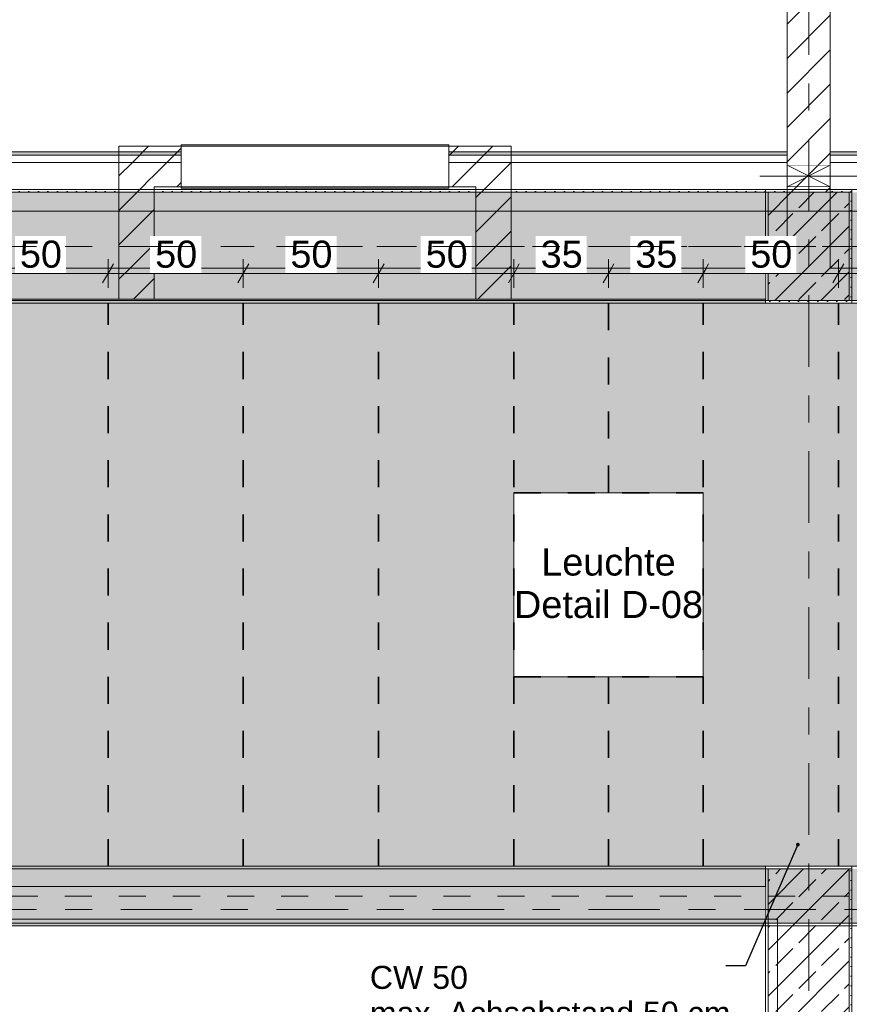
# Model space of a CAD drawing. Header units: metres. Extents: x -3.6 to 84.5, y -11 to 16.8.
# Tile 235 of 256: x 37.2 to 40.3, y 5.5 to 9.1. Entities that reach past the tile are written whole.
import ezdxf

# ---------------------------------------------------------------- set-up
doc = ezdxf.new("R2010")
doc.units = ezdxf.units.M
doc.header["$MEASUREMENT"] = 0
for name, pattern in [('Achse', [0.2, 0.1, -0.05, 0, -0.05]), ('Punktlinie weit', [0.06, 0.01, -0.05]), ('Strichlinie doppelt', [0.546806, 0.264583, -0.105833, 0.070556, -0.105833]), ('Wipeout_Contour', [1, 0, -1])]:
    doc.linetypes.add(name, pattern=pattern)
for name, color, linetype in [('154 - Bemaßung_ Beschriftung.Ausbau - Deckenspiegel', 7, 'Continuous'), ('451 - Universal.Achsen Raster', 7, 'Continuous'), ('605 - Struktur.Wand Innen', 7, 'Continuous'), ('607 - Struktur.Stütze', 7, 'Continuous'), ('608 - Struktur.Träger', 7, 'Continuous'), ('Abbruch_302 - Elemente.Schraffur', 7, 'Continuous'), ('Abbruch_605 - Struktur.Wand Innen', 7, 'Continuous'), ('Neubau_154 - Bemaßung_ Beschriftung.Ausbau - Deckenspiegel', 7, 'Continuous'), ('Neubau_605 - Struktur.Wand Innen', 7, 'Continuous'), ('Neubau_651 - Abdeckung.Decke abgehängt_ bekleidet', 7, 'Continuous'), ('Neubau_653 - Abdeckung.TB Verkofferung', 7, 'Continuous'), ('Neubau_804 - HKLSE.Elektrik', 7, 'Continuous')]:
    doc.layers.add(name, color=color, linetype=linetype)
doc.styles.add('ERSTELLTER_STIL_2', font='txt')
doc.linetypes.add('Abbruch 1', pattern='A,0,[1,2022.0244.A_L5A-PL04.04_iB_Deckenspiegel 2.OG1.Shx,S=0.001984,R=0,X=0,Y=0],-0.25,0', length=0.25)
doc.dimstyles.new('ERSTELLTER_STIL__2', dxfattribs={"dimtxt": 0.1, "dimasz": 0.0532, "dimexe": 0.18, "dimexo": 0.0625, "dimgap": 0, "dimtad": 1, "dimtih": 1, "dimtoh": 1, "dimzin": 0, "dimdsep": 46, "dimtxsty": 'ERSTELLTER_STIL_2', "dimblk": 'ARROWHEAD_2', "dimblk1": 'ARROWHEAD_2', "dimblk2": 'ARROWHEAD_2', "dimcen": 0.09, "dimse1": 1, "dimse2": 1, "dimclrd": 7, "dimclre": 7, "dimclrt": 7, "dimazin": 0, "dimtfac": 1, "dimtdec": 4, "dimtmove": 0, "dimatfit": 3, "dimfxl": 1, "dimtolj": 1, "dimtzin": 0, "dimarcsym": 0})
doc.dimstyles.new('ERSTELLTER_STIL__5', dxfattribs={"dimtxt": 0.18, "dimasz": 0.02736, "dimexe": 0.18, "dimexo": 0.0625, "dimgap": 0, "dimtad": 0, "dimtih": 1, "dimtoh": 1, "dimdec": 4, "dimzin": 0, "dimdsep": 46, "dimcen": 0.09, "dimadec": 0, "dimazin": 0, "dimtfac": 1, "dimtdec": 4, "dimtmove": 0, "dimatfit": 3, "dimldrblk": 'ARROWHEAD_11', "dimfxl": 1, "dimtolj": 1, "dimtzin": 0, "dimarcsym": 0})
pattern_1 = [(45, (0, 0), (-0.01767767, 0.01767767), [0, -0.025])]
pattern_2 = [(45, (0, 0), (-0.08485281, 0.08485281), []), (45, (-0.04243, 0.04243), (-0.08485281, 0.08485281), [0.09, -0.03])]
pattern_3 = [(45, (0, 0), (-0.0636396, 0.0636396), [])]

# ---------------------------------------------------------------- blocks, each defined once
blk = doc.blocks.new('*D272')
at = {"layer": '154 - Bemaßung_ Beschriftung.Ausbau - Deckenspiegel', "color": 7, "linetype": 'Continuous', "lineweight": 5}
for p, q in [((37.0602, 8.235), (37.0198, 8.165)), ((37.04, 8.1475), (37.04, 8.2525)), ((37.5602, 8.235), (37.5198, 8.165)), ((37.54, 8.1475), (37.54, 8.2525)), ((37.04, 8.2), (37.54, 8.2))]:
    blk.add_line(p, q, dxfattribs=at)
at = {"color": 254, "linetype": 'Wipeout_Contour', "lineweight": 0, "ltscale": 152.795661}
blk.add_wipeout([(37.1954, 8.2012), (37.3846, 8.2012), (37.3846, 8.3387), (37.1954, 8.3387)], dxfattribs=at).dxf.layer = '154 - Bemaßung_ Beschriftung.Ausbau - Deckenspiegel'
at = {"layer": '154 - Bemaßung_ Beschriftung.Ausbau - Deckenspiegel', "color": 7, "lineweight": 5, "insert": (37.2141, 8.22), "char_height": 0.1, "attachment_point": 7, "style": 'ERSTELLTER_STIL_2'}
blk.add_mtext('\\A1;{\\pql;\\fArial|b0|i0|c0|p38;50}', dxfattribs=at)
blk = doc.blocks.new('ARROWHEAD_2')
at = {"color": 0, "linetype": 'Continuous', "lineweight": 0}
for p, q in [((0, 0), (-1, 0)), ((-0.378, -0.655), (0.378, 0.655))]:
    blk.add_line(p, q, dxfattribs=at)
blk = doc.blocks.new('*D273')
at = {"layer": '154 - Bemaßung_ Beschriftung.Ausbau - Deckenspiegel', "color": 7, "linetype": 'Continuous', "lineweight": 5}
for p, q in [((37.5602, 8.235), (37.5198, 8.165)), ((37.54, 8.1475), (37.54, 8.2525)), ((38.0602, 8.235), (38.0198, 8.165)), ((38.04, 8.1475), (38.04, 8.2525)), ((37.54, 8.2), (38.04, 8.2))]:
    blk.add_line(p, q, dxfattribs=at)
at = {"color": 254, "linetype": 'Wipeout_Contour', "lineweight": 0, "ltscale": 154.748702}
blk.add_wipeout([(37.6954, 8.2012), (37.8846, 8.2012), (37.8846, 8.3387), (37.6954, 8.3387)], dxfattribs=at).dxf.layer = '154 - Bemaßung_ Beschriftung.Ausbau - Deckenspiegel'
at = {"layer": '154 - Bemaßung_ Beschriftung.Ausbau - Deckenspiegel', "color": 7, "lineweight": 5, "insert": (37.7141, 8.22), "char_height": 0.1, "attachment_point": 7, "style": 'ERSTELLTER_STIL_2'}
blk.add_mtext('\\A1;{\\pql;\\fArial|b0|i0|c0|p38;50}', dxfattribs=at)
blk = doc.blocks.new('*D274')
at = {"layer": '154 - Bemaßung_ Beschriftung.Ausbau - Deckenspiegel', "color": 7, "linetype": 'Continuous', "lineweight": 5}
for p, q in [((38.0602, 8.235), (38.0198, 8.165)), ((38.04, 8.1475), (38.04, 8.2525)), ((38.5602, 8.235), (38.5198, 8.165)), ((38.54, 8.1475), (38.54, 8.2525)), ((38.04, 8.2), (38.54, 8.2))]:
    blk.add_line(p, q, dxfattribs=at)
at = {"color": 254, "linetype": 'Wipeout_Contour', "lineweight": 0, "ltscale": 156.702926}
blk.add_wipeout([(38.1954, 8.2012), (38.3846, 8.2012), (38.3846, 8.3387), (38.1954, 8.3387)], dxfattribs=at).dxf.layer = '154 - Bemaßung_ Beschriftung.Ausbau - Deckenspiegel'
at = {"layer": '154 - Bemaßung_ Beschriftung.Ausbau - Deckenspiegel', "color": 7, "lineweight": 5, "insert": (38.2141, 8.22), "char_height": 0.1, "attachment_point": 7, "style": 'ERSTELLTER_STIL_2'}
blk.add_mtext('\\A1;{\\pql;\\fArial|b0|i0|c0|p38;50}', dxfattribs=at)
blk = doc.blocks.new('*D275')
at = {"layer": '154 - Bemaßung_ Beschriftung.Ausbau - Deckenspiegel', "color": 7, "linetype": 'Continuous', "lineweight": 5}
for p, q in [((38.5602, 8.235), (38.5198, 8.165)), ((38.54, 8.1475), (38.54, 8.2525)), ((39.0602, 8.235), (39.0198, 8.165)), ((39.04, 8.1475), (39.04, 8.2525)), ((38.54, 8.2), (39.04, 8.2))]:
    blk.add_line(p, q, dxfattribs=at)
at = {"color": 254, "linetype": 'Wipeout_Contour', "lineweight": 0, "ltscale": 158.658291}
blk.add_wipeout([(38.6954, 8.2012), (38.8846, 8.2012), (38.8846, 8.3387), (38.6954, 8.3387)], dxfattribs=at).dxf.layer = '154 - Bemaßung_ Beschriftung.Ausbau - Deckenspiegel'
at = {"layer": '154 - Bemaßung_ Beschriftung.Ausbau - Deckenspiegel', "color": 7, "lineweight": 5, "insert": (38.7141, 8.22), "char_height": 0.1, "attachment_point": 7, "style": 'ERSTELLTER_STIL_2'}
blk.add_mtext('\\A1;{\\pql;\\fArial|b0|i0|c0|p38;50}', dxfattribs=at)
blk = doc.blocks.new('*D276')
at = {"layer": '154 - Bemaßung_ Beschriftung.Ausbau - Deckenspiegel', "color": 7, "linetype": 'Continuous', "lineweight": 5}
for p, q in [((39.0602, 8.235), (39.0198, 8.165)), ((39.04, 8.1475), (39.04, 8.2525)), ((39.4102, 8.235), (39.3698, 8.165)), ((39.39, 8.1475), (39.39, 8.2525)), ((39.04, 8.2), (39.39, 8.2))]:
    blk.add_line(p, q, dxfattribs=at)
at = {"color": 254, "linetype": 'Wipeout_Contour', "lineweight": 0, "ltscale": 160.321217}
blk.add_wipeout([(39.1204, 8.2012), (39.3096, 8.2012), (39.3096, 8.3387), (39.1204, 8.3387)], dxfattribs=at).dxf.layer = '154 - Bemaßung_ Beschriftung.Ausbau - Deckenspiegel'
at = {"layer": '154 - Bemaßung_ Beschriftung.Ausbau - Deckenspiegel', "color": 7, "lineweight": 5, "insert": (39.1391, 8.22), "char_height": 0.1, "attachment_point": 7, "style": 'ERSTELLTER_STIL_2'}
blk.add_mtext('\\A1;{\\pql;\\fArial|b0|i0|c0|p38;35}', dxfattribs=at)
blk = doc.blocks.new('*D277')
at = {"layer": '154 - Bemaßung_ Beschriftung.Ausbau - Deckenspiegel', "color": 7, "linetype": 'Continuous', "lineweight": 5}
for p, q in [((39.4102, 8.235), (39.3698, 8.165)), ((39.39, 8.1475), (39.39, 8.2525)), ((39.7602, 8.235), (39.7198, 8.165)), ((39.74, 8.1475), (39.74, 8.2525)), ((39.39, 8.2), (39.74, 8.2))]:
    blk.add_line(p, q, dxfattribs=at)
at = {"color": 254, "linetype": 'Wipeout_Contour', "lineweight": 0, "ltscale": 161.691264}
blk.add_wipeout([(39.4704, 8.2012), (39.6596, 8.2012), (39.6596, 8.3387), (39.4704, 8.3387)], dxfattribs=at).dxf.layer = '154 - Bemaßung_ Beschriftung.Ausbau - Deckenspiegel'
at = {"layer": '154 - Bemaßung_ Beschriftung.Ausbau - Deckenspiegel', "color": 7, "lineweight": 5, "insert": (39.4891, 8.22), "char_height": 0.1, "attachment_point": 7, "style": 'ERSTELLTER_STIL_2'}
blk.add_mtext('\\A1;{\\pql;\\fArial|b0|i0|c0|p38;35}', dxfattribs=at)
blk = doc.blocks.new('*D278')
at = {"layer": '154 - Bemaßung_ Beschriftung.Ausbau - Deckenspiegel', "color": 7, "linetype": 'Continuous', "lineweight": 5}
for p, q in [((39.7602, 8.235), (39.7198, 8.165)), ((39.74, 8.1475), (39.74, 8.2525)), ((40.2602, 8.235), (40.2198, 8.165)), ((40.24, 8.1475), (40.24, 8.2525)), ((39.74, 8.2), (40.24, 8.2))]:
    blk.add_line(p, q, dxfattribs=at)
at = {"color": 254, "linetype": 'Wipeout_Contour', "lineweight": 0, "ltscale": 163.355575}
blk.add_wipeout([(39.8954, 8.2012), (40.0846, 8.2012), (40.0846, 8.3387), (39.8954, 8.3387)], dxfattribs=at).dxf.layer = '154 - Bemaßung_ Beschriftung.Ausbau - Deckenspiegel'
at = {"layer": '154 - Bemaßung_ Beschriftung.Ausbau - Deckenspiegel', "color": 7, "lineweight": 5, "insert": (39.9141, 8.22), "char_height": 0.1, "attachment_point": 7, "style": 'ERSTELLTER_STIL_2'}
blk.add_mtext('\\A1;{\\pql;\\fArial|b0|i0|c0|p38;50}', dxfattribs=at)
blk = doc.blocks.new('*D279')
at = {"layer": '154 - Bemaßung_ Beschriftung.Ausbau - Deckenspiegel', "color": 7, "linetype": 'Continuous', "lineweight": 5}
for p, q in [((40.2602, 8.235), (40.2198, 8.165)), ((40.24, 8.1475), (40.24, 8.2525)), ((40.7602, 8.235), (40.7198, 8.165)), ((40.74, 8.1475), (40.74, 8.2525)), ((40.24, 8.2), (40.74, 8.2))]:
    blk.add_line(p, q, dxfattribs=at)
at = {"color": 254, "linetype": 'Wipeout_Contour', "lineweight": 0, "ltscale": 165.314517}
blk.add_wipeout([(40.3954, 8.2012), (40.5846, 8.2012), (40.5846, 8.3387), (40.3954, 8.3387)], dxfattribs=at).dxf.layer = '154 - Bemaßung_ Beschriftung.Ausbau - Deckenspiegel'
at = {"layer": '154 - Bemaßung_ Beschriftung.Ausbau - Deckenspiegel', "color": 7, "lineweight": 5, "insert": (40.4141, 8.22), "char_height": 0.1, "attachment_point": 7, "style": 'ERSTELLTER_STIL_2'}
blk.add_mtext('\\A1;{\\pql;\\fArial|b0|i0|c0|p38;50}', dxfattribs=at)
blk = doc.blocks.new('*D409')
at = {"layer": '154 - Bemaßung_ Beschriftung.Ausbau - Deckenspiegel', "color": 7, "linetype": 'Continuous', "lineweight": 5}
for p, q in [((19.49, 8.3775), (19.49, 8.4825)), ((43.335, 8.3775), (43.335, 8.4825)), ((19.5102, 8.465), (19.4698, 8.395)), ((43.3148, 8.395), (43.3552, 8.465)), ((19.4558, 8.43), (19.49, 8.43)), ((19.49, 8.43), (43.335, 8.43)), ((43.335, 8.43), (43.3692, 8.43))]:
    blk.add_line(p, q, dxfattribs=at)
at = {"color": 254, "linetype": 'Wipeout_Contour', "lineweight": 0, "ltscale": 130.180221}
blk.add_wipeout([(31.1977, 8.4312), (31.6273, 8.4312), (31.6273, 8.5687), (31.1977, 8.5687)], dxfattribs=at).dxf.layer = '154 - Bemaßung_ Beschriftung.Ausbau - Deckenspiegel'
at = {"layer": '154 - Bemaßung_ Beschriftung.Ausbau - Deckenspiegel', "color": 7, "lineweight": 5, "insert": (31.2165, 8.4306), "char_height": 0.1, "attachment_point": 7, "style": 'ERSTELLTER_STIL_2'}
blk.add_mtext('\\A1;{\\pql;\\fArial|b0|i0|c0|p38;23,84\\fArial|b0|i0|c0|p38;\\A1{\\H.66x;\\S5^  ;}}', dxfattribs=at)
blk = doc.blocks.new('ARROWHEAD_11')
at = {"color": 0, "linetype": 'Continuous', "lineweight": 0}
blk.add_line((0, 0), (-1, 0), dxfattribs=at)
at = {"color": 0, "linetype": 'Continuous', "lineweight": 0, "const_width": 0.25, "flags": 128}
blk.add_lwpolyline([(-0.125, 0, 1), (0.125, 0, 1)], format="xyb", close=True, dxfattribs=at)

msp = doc.modelspace()

# ---------------------------------------------------------------- hatches: boundary and pattern name
at = {"layer": '607 - Struktur.Stütze', "linetype": 'Continuous', "lineweight": 0, "true_color": 0x000000}
h = msp.add_hatch(dxfattribs=at)
h.set_pattern_fill('Gips_0001', color=18, style=0, pattern_type=2)
h.set_pattern_definition(pattern_1)
h.paths.add_polyline_path([(39.97, 8.51), (39.97, 8.09), (40.29, 8.09), (40.29, 8.51), (40.21, 8.51), (40.21, 8.5), (40.28, 8.5), (40.28, 8.1), (39.98, 8.1), (39.98, 8.5), (40.05, 8.5), (40.05, 8.51)])
h = msp.add_hatch(dxfattribs=at)
h.set_pattern_fill('Beton__Stahlbeton_0001', color=18, style=0, pattern_type=2)
h.set_pattern_definition(pattern_2)
h.paths.add_polyline_path([(39.98, 8.1), (40.28, 8.1), (40.28, 8.5), (39.98, 8.5)])
h = msp.add_hatch(dxfattribs=at)
h.set_pattern_fill('Gips_0001', color=18, style=0, pattern_type=2)
h.set_pattern_definition(pattern_1)
h.paths.add_polyline_path([(39.97, 6.01), (39.97, 5.19), (40.015, 5.19), (40.015, 5.2), (39.98, 5.2), (39.98, 6), (40.28, 6), (40.28, 5.2), (40.165, 5.2), (40.165, 5.19), (40.29, 5.19), (40.29, 6.01)])
h = msp.add_hatch(dxfattribs=at)
h.set_pattern_fill('Beton__Stahlbeton_0001', color=18, style=0, pattern_type=2)
h.set_pattern_definition(pattern_2)
h.paths.add_polyline_path([(39.98, 5.2), (40.28, 5.2), (40.28, 6), (39.98, 6)])
at = {"layer": '608 - Struktur.Träger', "linetype": 'Continuous', "lineweight": 0, "true_color": 0x000000}
h = msp.add_hatch(dxfattribs=at)
h.set_pattern_fill('Gips_0001', color=18, style=0, pattern_type=2)
h.set_pattern_definition(pattern_1)
h.paths.add_polyline_path([(36.61, 8.51), (36.61, 8.5), (37.58, 8.5), (37.58, 8.51)])
h = msp.add_hatch(dxfattribs=at)
h.set_pattern_fill('Gips_0001', color=18, style=0, pattern_type=2)
h.set_pattern_definition(pattern_1)
h.paths.add_polyline_path([(39.03, 8.5), (39.97, 8.5), (39.97, 8.51), (39.03, 8.51)])
h = msp.add_hatch(dxfattribs=at)
h.set_pattern_fill('Gips_0001', color=18, style=0, pattern_type=2)
h.set_pattern_definition(pattern_1)
h.paths.add_polyline_path([(39.97, 6.01), (33.09, 6.01), (33.09, 6), (39.97, 6)])
at = {"layer": 'Abbruch_605 - Struktur.Wand Innen', "linetype": 'Continuous', "lineweight": 0, "true_color": 0x000000}
h = msp.add_hatch(dxfattribs=at)
h.set_pattern_fill('MW_Ziegel_0001', color=18, style=0, pattern_type=2)
h.set_pattern_definition(pattern_3)
h.paths.add_polyline_path([(37.58, 8.5201), (37.71, 8.5201), (37.58, 8.6701)])
h = msp.add_hatch(dxfattribs=at)
h.set_pattern_fill('MW_Ziegel_0001', color=18, style=0, pattern_type=2)
h.set_pattern_definition(pattern_3)
h.paths.add_polyline_path([(37.71, 8.6701), (37.58, 8.6701), (37.71, 8.5201)])
h = msp.add_hatch(dxfattribs=at)
h.set_pattern_fill('MW_Ziegel_0001', color=18, style=0, pattern_type=2)
h.set_pattern_definition(pattern_3)
h.paths.add_polyline_path([(38.9, 8.52), (39.03, 8.52), (39.03, 8.67)])
h = msp.add_hatch(dxfattribs=at)
h.set_pattern_fill('MW_Ziegel_0001', color=18, style=0, pattern_type=2)
h.set_pattern_definition(pattern_3)
h.paths.add_polyline_path([(38.9, 8.52), (39.03, 8.67), (38.9, 8.67)])
h = msp.add_hatch(dxfattribs=at)
h.set_pattern_fill('MW_Ziegel_0001', color=18, style=0, pattern_type=2)
h.set_pattern_definition(pattern_3)
h.paths.add_polyline_path([(40.21, 8.6), (40.05, 8.6), (40.13, 8.56)])
h = msp.add_hatch(dxfattribs=at)
h.set_pattern_fill('MW_Ziegel_0001', color=18, style=0, pattern_type=2)
h.set_pattern_definition(pattern_3)
h.paths.add_polyline_path([(40.05, 8.52), (40.21, 8.52), (40.13, 8.56)])
h = msp.add_hatch(dxfattribs=at)
h.set_pattern_fill('MW_Ziegel_0001', color=18, style=0, pattern_type=2)
h.set_pattern_definition(pattern_3)
h.paths.add_polyline_path([(37.58, 8.5201), (37.58, 8.22), (37.71, 8.22), (37.71, 8.5201)])
h = msp.add_hatch(dxfattribs=at)
h.set_pattern_fill('MW_Ziegel_0001', color=18, style=0, pattern_type=2)
h.set_pattern_definition(pattern_3)
h.paths.add_polyline_path([(38.9, 8.52), (38.9, 8.22), (39.03, 8.22), (39.03, 8.52)])
h = msp.add_hatch(dxfattribs=at)
h.set_pattern_fill('MW_Ziegel_0001', color=18, style=0, pattern_type=2)
h.set_pattern_definition(pattern_3)
h.paths.add_polyline_path([(37.71, 8.22), (37.58, 8.22), (37.58, 8.105), (37.71, 8.105)])
h = msp.add_hatch(dxfattribs=at)
h.set_pattern_fill('MW_Ziegel_0001', color=18, style=0, pattern_type=2)
h.set_pattern_definition(pattern_3)
h.paths.add_polyline_path([(39.03, 8.22), (38.9, 8.22), (38.9, 8.105), (39.03, 8.105)])
at = {"layer": 'Neubau_651 - Abdeckung.Decke abgehängt_ bekleidet', "linetype": 'Continuous', "lineweight": 13, "true_color": 0xffbfbf}
h = msp.add_hatch(dxfattribs=at)
h.set_pattern_fill('sechseckig_0001', color=254, style=0, pattern_type=2)
h.set_pattern_definition([(90, (0, 0), (-0.12990375, 0), [0.075, -0.15]), (90, (-0.06495, 0.1125), (-0.12990375, 0), [0.075, -0.15]), (150, (5e-18, 0.075), (0.06495188, 0.11249995), [0.075, -0.15]), (150, (-0.1299, 0.075), (0.06495188, 0.11249995), [0.075, -0.15]), (210, (0, 0), (-0.06495187, 0.11249995), [0.075, -0.15]), (210, (-0.1299, 8e-18), (-0.06495187, 0.11249995), [0.075, -0.15])])
h.paths.add_polyline_path([(19.49, 6.01), (43.335, 6.01), (43.335, 7.965), (43.335, 8.09), (19.49, 8.09)])
h.paths.add_polyline_path([(39.04, 7.39), (39.74, 7.39), (39.74, 6.71), (39.04, 6.71)], flags=0)
h.paths.add_polyline_path([(33.34, 7.39), (34.04, 7.39), (34.04, 6.71), (33.34, 6.71)], flags=0)
h.paths.add_polyline_path([(27.64, 7.39), (28.34, 7.39), (28.34, 6.71), (27.64, 6.71)], flags=0)
h.paths.add_polyline_path([(21.94, 7.39), (22.64, 7.39), (22.64, 6.71), (21.94, 6.71)], flags=0)
at = {"layer": 'Neubau_653 - Abdeckung.TB Verkofferung', "linetype": 'Continuous', "lineweight": 0, "true_color": 0x000000}
h = msp.add_hatch(dxfattribs=at)
h.set_pattern_fill('Gips_0001', color=18, style=0, pattern_type=2)
h.set_pattern_definition(pattern_1)
h.paths.add_polyline_path([(40.05, 8.6495), (36.61, 8.6495), (36.61, 8.637), (40.05, 8.637)])
h = msp.add_hatch(dxfattribs=at)
h.set_pattern_fill('Gips_0001', color=18, style=0, pattern_type=2)
h.set_pattern_definition(pattern_1)
h.paths.add_polyline_path([(43.66, 8.6495), (40.21, 8.6495), (40.21, 8.637), (43.66, 8.637)])

# ---------------------------------------------------------------- linework, layer by layer
at = {"layer": '605 - Struktur.Wand Innen', "color": 7, "linetype": 'Continuous', "lineweight": 13}
for p, q in [((37.58, 8.105), (37.71, 8.105)), ((38.9, 8.105), (39.03, 8.105))]:
    msp.add_line(p, q, dxfattribs=at)
at = {"layer": '607 - Struktur.Stütze', "color": 7, "linetype": 'Continuous', "lineweight": 5, "flags": 128}
for points in [[(40.05, 8.51), (39.97, 8.51), (39.97, 8.09), (40.29, 8.09), (40.29, 8.51), (40.21, 8.51)], [(40.165, 5.19), (40.29, 5.19), (40.29, 6.01), (39.97, 6.01), (39.97, 5.19), (40.015, 5.19)]]:
    msp.add_lwpolyline(points, dxfattribs=at)
at = {"layer": '607 - Struktur.Stütze', "color": 7, "linetype": 'Continuous', "lineweight": 13, "flags": 128}
for points in [[(39.98, 8.1), (40.28, 8.1), (40.28, 8.5), (39.98, 8.5)], [(39.98, 5.2), (40.28, 5.2), (40.28, 6), (39.98, 6)]]:
    msp.add_lwpolyline(points, close=True, dxfattribs=at)
at = {"layer": '608 - Struktur.Träger', "color": 7, "linetype": 'Continuous', "lineweight": 5}
for p, q in [((37.58, 8.51), (36.61, 8.51)), ((37.58, 8.51), (37.58, 8.5)), ((37.71, 8.51), (37.71, 8.5)), ((38.9, 8.51), (38.9, 8.5)), ((39.03, 8.51), (39.03, 8.5)), ((39.97, 8.51), (39.03, 8.51)), ((39.97, 8.51), (39.97, 8.5)), ((39.97, 6.01), (33.09, 6.01)), ((39.97, 6.01), (39.97, 6)), ((39.97, 5.79), (36.605, 5.79))]:
    msp.add_line(p, q, dxfattribs=at)
at = {"layer": '608 - Struktur.Träger', "color": 7, "linetype": 'Continuous', "lineweight": 13}
for p, q in [((37.58, 8.5), (36.61, 8.5)), ((37.71, 8.5), (37.58, 8.5)), ((39.03, 8.5), (38.9, 8.5)), ((39.97, 8.5), (39.03, 8.5)), ((0.38, 6.01), (61.88, 6.01)), ((39.97, 6), (33.09, 6)), ((40.29, 6), (39.97, 6)), ((0.38, 5.79), (61.88, 5.79))]:
    msp.add_line(p, q, dxfattribs=at)
at = {"layer": '608 - Struktur.Träger', "color": 7, "linetype": 'Achse', "lineweight": 9}
msp.add_line((0.38, 8.3), (61.88, 8.3), dxfattribs=at)
at = {"layer": 'Abbruch_605 - Struktur.Wand Innen', "color": 7, "linetype": 'Abbruch 1', "lineweight": 18}
for p, q in [((40.21, 8.6), (40.05, 8.6)), ((40.05, 8.52), (40.21, 8.52)), ((37.58, 8.22), (37.58, 8.105)), ((37.71, 8.105), (37.71, 8.22)), ((38.9, 8.22), (38.9, 8.105)), ((39.03, 8.105), (39.03, 8.22))]:
    msp.add_line(p, q, dxfattribs=at)
at = {"layer": 'Abbruch_605 - Struktur.Wand Innen', "color": 160, "linetype": 'Abbruch 1', "lineweight": 5, "true_color": 0x3232ff}
msp.add_line((39.95, 8.56), (40.31, 8.56), dxfattribs=at)
msp.add_line((39.95, 8.56), (40.31, 8.56), dxfattribs=at)
at = {"layer": 'Abbruch_605 - Struktur.Wand Innen', "color": 7, "linetype": 'Abbruch 1', "lineweight": 18, "flags": 128}
for points in [[(37.58, 8.6701), (37.58, 8.5201)], [(39.03, 8.67), (39.03, 8.52)], [(40.05, 8.6), (40.05, 8.52)], [(40.21, 8.52), (40.21, 8.6)], [(37.58, 8.5201), (37.58, 8.22)], [(37.71, 8.22), (37.71, 8.5201)], [(38.9, 8.52), (38.9, 8.22)], [(39.03, 8.22), (39.03, 8.52)]]:
    msp.add_lwpolyline(points, dxfattribs=at)
at = {"layer": 'Neubau_605 - Struktur.Wand Innen', "color": 1, "linetype": 'Continuous', "lineweight": 9}
for p, q in [((40.05, 8.52), (40.21, 8.6)), ((40.05, 8.6), (40.21, 8.52))]:
    msp.add_line(p, q, dxfattribs=at)
at = {"layer": 'Neubau_651 - Abdeckung.Decke abgehängt_ bekleidet', "color": 1, "linetype": 'Achse', "lineweight": 35}
for p, q in [((40.24, 6.01), (40.24, 8.09)), ((39.04, 7.39), (39.74, 7.39)), ((39.04, 6.71), (39.74, 6.71)), ((39.39, 6.71), (39.39, 6.01))]:
    msp.add_line(p, q, dxfattribs=at)
at = {"layer": 'Neubau_651 - Abdeckung.Decke abgehängt_ bekleidet', "color": 1, "linetype": 'Punktlinie weit', "lineweight": 13, "flags": 128}
for points in [[(19.49, 6.01), (43.335, 6.01), (43.335, 7.965), (43.335, 8.09), (19.49, 8.09)], [(39.04, 7.39), (39.74, 7.39), (39.74, 6.71), (39.04, 6.71)]]:
    msp.add_lwpolyline(points, close=True, dxfattribs=at)
at = {"layer": 'Neubau_653 - Abdeckung.TB Verkofferung', "color": 1, "linetype": 'Continuous', "lineweight": 9}
for p, q in [((40.05, 8.6495), (36.61, 8.6495)), ((40.05, 8.6495), (40.05, 8.22)), ((47.24, 8.6495), (40.21, 8.6495)), ((40.21, 8.6495), (40.21, 8.22)), ((40.05, 8.22), (36.61, 8.22)), ((47.24, 8.22), (40.21, 8.22)), ((36.605, 5.814), (40.015, 5.814)), ((40.015, 5.0505), (40.015, 5.814))]:
    msp.add_line(p, q, dxfattribs=at)
at = {"layer": 'Neubau_653 - Abdeckung.TB Verkofferung', "color": 1, "linetype": 'Continuous', "lineweight": 5}
for p, q in [((40.05, 8.6495), (36.61, 8.6495)), ((40.05, 8.637), (36.61, 8.637)), ((43.66, 8.6495), (40.21, 8.6495)), ((43.66, 8.637), (40.21, 8.637)), ((40.05, 8.61), (36.61, 8.61)), ((43.66, 8.61), (40.21, 8.61)), ((40.05, 8.51), (36.61, 8.51)), ((43.66, 8.51), (40.21, 8.51))]:
    msp.add_line(p, q, dxfattribs=at)
at = {"layer": 'Neubau_653 - Abdeckung.TB Verkofferung', "color": 1, "linetype": 'Continuous', "lineweight": 5, "flags": 128}
for points in [[(40.05, 8.6495), (40.05, 8.637), (40.05, 8.61), (40.05, 8.51)], [(40.21, 8.6495), (40.21, 8.637), (40.21, 8.61), (40.21, 8.51)]]:
    msp.add_lwpolyline(points, dxfattribs=at)
at = {"layer": 'Neubau_804 - HKLSE.Elektrik', "color": 1, "linetype": 'Continuous', "lineweight": 13, "flags": 128}
msp.add_lwpolyline([(39.04, 6.71), (39.74, 6.71), (39.74, 7.39), (39.04, 7.39)], close=True, dxfattribs=at)

# ---------------------------------------------------------------- texts
at = {"layer": '154 - Bemaßung_ Beschriftung.Ausbau - Deckenspiegel', "color": 7, "linetype": 'Continuous', "lineweight": 9, "insert": (39.39, 7.0549), "char_height": 0.1, "attachment_point": 5, "line_spacing_factor": 0.940294, "style": 'ERSTELLTER_STIL_2'}
msp.add_mtext('\\A1;{\\pqc;\\fArial|b0|i0|c0|p38;Leuchte\\P\\pqc;\\fArial|b0|i0|c0|p38;Detail\\fArial|b0|i0|c0|p38; \\fArial|b0|i0|c0|p38;D-08}', dxfattribs=at)
at = {"layer": 'Neubau_154 - Bemaßung_ Beschriftung.Ausbau - Deckenspiegel', "color": 1, "linetype": 'Continuous', "lineweight": 13, "insert": (38.5077, 5.642), "char_height": 0.085, "attachment_point": 1, "line_spacing_factor": 0.930912, "style": 'ERSTELLTER_STIL_2'}
msp.add_mtext('\\A1;{\\pql;\\fArial|b0|i0|c0|p38;CW 50\\P\\pql;\\fArial|b0|i0|c0|p38;max. Achsabstand 50 cm\\P\\pql;\\fArial|b0|i0|c0|p38;max. Spannweite 250 \\fArial|b0|i0|c0|p38;c\\fArial|b0|i0|c0|p38;m }', dxfattribs=at)

# ---------------------------------------------------------------- next in the draw order: wipeouts: each hides what was drawn before it
at = {"color": 254, "linetype": 'Wipeout_Contour', "lineweight": 0, "ltscale": 166.427111}
msp.add_wipeout([(40.05, 12.99), (40.05, 8.6), (40.21, 8.6), (40.21, 12.99)], dxfattribs=at).dxf.layer = '605 - Struktur.Wand Innen'
at = {"color": 254, "linetype": 'Wipeout_Contour', "lineweight": 0, "ltscale": 164.100888}
msp.add_wipeout([(40.05, 8.5), (40.21, 8.5), (40.21, 8.52), (40.05, 8.52)], dxfattribs=at).dxf.layer = '605 - Struktur.Wand Innen'
at = {"color": 254, "linetype": 'Wipeout_Contour', "lineweight": 0, "ltscale": 151.937652}
msp.add_wipeout([(37.58, 8.22), (36.61, 8.22), (36.61, 8.105), (37.58, 8.105)], dxfattribs=at).dxf.layer = '605 - Struktur.Wand Innen'
at = {"color": 254, "linetype": 'Wipeout_Contour', "lineweight": 0, "ltscale": 156.667034}
msp.add_wipeout([(38.9, 8.22), (37.71, 8.22), (37.71, 8.105), (38.9, 8.105)], dxfattribs=at).dxf.layer = '605 - Struktur.Wand Innen'
at = {"color": 254, "linetype": 'Wipeout_Contour', "lineweight": 0, "ltscale": 161.346003}
msp.add_wipeout([(39.03, 8.22), (39.03, 8.105), (39.97, 8.105), (39.97, 8.22)], dxfattribs=at).dxf.layer = '605 - Struktur.Wand Innen'
at = {"color": 254, "linetype": 'Wipeout_Contour', "lineweight": 0, "ltscale": 154.945126}
msp.add_wipeout([(36.605, 5.814), (39.97, 5.814), (39.97, 5.935), (36.605, 5.935)], dxfattribs=at).dxf.layer = '605 - Struktur.Wand Innen'
at = {"color": 254, "linetype": 'Wipeout_Contour', "lineweight": 0, "ltscale": 157.049877}
msp.add_wipeout([(37.8101, 8.6748), (38.8, 8.6748), (38.8, 8.5148), (37.8101, 8.5148)], dxfattribs=at).dxf.layer = 'Abbruch_302 - Elemente.Schraffur'

# ---------------------------------------------------------------- next in the draw order: hatches: boundary and pattern name
at = {"layer": '605 - Struktur.Wand Innen', "linetype": 'Continuous', "lineweight": 0, "true_color": 0x000000}
h = msp.add_hatch(dxfattribs=at)
h.set_pattern_fill('MW_Ziegel_0001', color=18, style=0, pattern_type=2)
h.set_pattern_definition(pattern_3)
h.paths.add_polyline_path([(40.05, 12.99), (40.05, 8.6), (40.21, 8.6), (40.21, 12.99)])
h = msp.add_hatch(dxfattribs=at)
h.set_pattern_fill('MW_Ziegel_0001', color=18, style=0, pattern_type=2)
h.set_pattern_definition(pattern_3)
h.paths.add_polyline_path([(40.05, 8.5), (40.21, 8.5), (40.21, 8.52), (40.05, 8.52)])
at = {"layer": '608 - Struktur.Träger', "linetype": 'Continuous', "lineweight": 0, "true_color": 0x000000}
h = msp.add_hatch(dxfattribs=at)
h.set_pattern_fill('Beton__Stahlbeton_0001', color=18, style=0, pattern_type=2)
h.set_pattern_definition(pattern_2)
h.paths.add_polyline_path([(0.69, 8.5), (0.38, 8.5), (0.38, 8.1), (0.69, 8.1), (7.57, 8.1), (7.89, 8.1), (11.17, 8.1), (11.49, 8.1), (14.77, 8.1), (15.09, 8.1), (18.37, 8.1), (18.69, 8.1), (25.57, 8.1), (25.89, 8.1), (29.23, 8.1), (29.4, 8.1), (32.77, 8.1), (33.09, 8.1), (39.97, 8.1), (40.29, 8.1), (47.17, 8.1), (47.49, 8.1), (50.77, 8.1), (51.09, 8.1), (54.37, 8.1), (54.69, 8.1), (61.57, 8.1), (61.88, 8.1), (61.88, 8.5), (61.57, 8.5), (58.205, 8.5), (58.055, 8.5), (54.69, 8.5), (54.37, 8.5), (51.09, 8.5), (50.77, 8.5), (47.49, 8.5), (47.17, 8.5), (43.81, 8.5), (43.66, 8.5), (40.29, 8.5), (39.97, 8.5), (39.03, 8.5), (38.9, 8.5), (37.71, 8.5), (37.58, 8.5), (36.61, 8.5), (36.46, 8.5), (33.09, 8.5), (32.77, 8.5), (29.4, 8.5), (29.23, 8.5), (25.89, 8.5), (25.57, 8.5), (18.69, 8.5), (18.37, 8.5), (15.09, 8.5), (14.77, 8.5), (11.49, 8.5), (11.17, 8.5), (7.89, 8.5), (7.57, 8.5)])
h = msp.add_hatch(dxfattribs=at)
h.set_pattern_fill('Gips_0001', color=18, style=0, pattern_type=2)
h.set_pattern_definition(pattern_1)
h.paths.add_polyline_path([(37.71, 8.5), (38.9, 8.5), (38.9, 8.51), (37.71, 8.51)])
h = msp.add_hatch(dxfattribs=at)
h.set_pattern_fill('Gips_0001', color=18, style=0, pattern_type=2)
h.set_pattern_definition(pattern_1)
h.paths.add_polyline_path([(33.09, 8.1), (33.09, 8.09), (39.97, 8.09), (39.97, 8.1)])
h = msp.add_hatch(dxfattribs=at)
h.set_pattern_fill('Beton__Stahlbeton_0001', color=18, style=0, pattern_type=2)
h.set_pattern_definition(pattern_2)
h.paths.add_polyline_path([(0.69, 6), (0.38, 6), (0.38, 5.8), (0.69, 5.8), (7.57, 5.8), (7.89, 5.8), (11.17, 5.8), (11.49, 5.8), (18.37, 5.8), (18.69, 5.8), (22.06, 5.8), (22.19, 5.8), (25.57, 5.8), (25.89, 5.8), (32.77, 5.8), (33.09, 5.8), (36.465, 5.8), (36.605, 5.8), (39.97, 5.8), (40.29, 5.8), (47.17, 5.8), (47.49, 5.8), (50.85, 5.8), (51.02, 5.8), (54.37, 5.8), (54.69, 5.8), (58.07, 5.8), (58.205, 5.8), (61.57, 5.8), (61.88, 5.8), (61.88, 6), (61.57, 6), (54.69, 6), (54.37, 6), (50.9625, 6), (50.8975, 6), (47.49, 6), (47.17, 6), (40.29, 6), (39.97, 6), (33.09, 6), (25.57, 6), (18.69, 6), (18.37, 6), (14.945, 6), (14.88, 6), (11.49, 6), (11.17, 6), (7.89, 6), (7.57, 6)])
h = msp.add_hatch(dxfattribs=at)
h.set_pattern_fill('Gips_0001', color=18, style=0, pattern_type=2)
h.set_pattern_definition(pattern_1)
h.paths.add_polyline_path([(36.605, 5.79), (39.97, 5.79), (39.97, 5.8), (36.605, 5.8)])
at = {"layer": 'Abbruch_605 - Struktur.Wand Innen', "linetype": 'Continuous', "lineweight": 0, "true_color": 0x000000}
h = msp.add_hatch(dxfattribs=at)
h.set_pattern_fill('MW_Ziegel_0001', color=18, style=0, pattern_type=2)
h.set_pattern_definition(pattern_3)
h.paths.add_polyline_path([(37.71, 8.6701), (37.71, 8.5201), (37.81, 8.52), (37.81, 8.67)])
h = msp.add_hatch(dxfattribs=at)
h.set_pattern_fill('MW_Ziegel_0001', color=18, style=0, pattern_type=2)
h.set_pattern_definition(pattern_3)
h.paths.add_polyline_path([(38.8, 8.67), (38.8, 8.52), (38.9, 8.52), (38.9, 8.67)])

# ---------------------------------------------------------------- next in the draw order: linework, layer by layer
at = {"layer": '451 - Universal.Achsen Raster', "color": 160, "linetype": 'Strichlinie doppelt', "lineweight": 9, "true_color": 0x3232ff}
msp.add_line((64.935, 5.85), (-3.175, 5.85), dxfattribs=at)
at = {"layer": '605 - Struktur.Wand Innen', "color": 7, "linetype": 'Continuous', "lineweight": 18, "flags": 128}
for points in [[(40.05, 12.99), (40.05, 8.6)], [(40.21, 8.6), (40.21, 12.99)], [(40.05, 8.52), (40.05, 8.5)], [(40.21, 8.5), (40.21, 8.52)]]:
    msp.add_lwpolyline(points, dxfattribs=at)
at = {"layer": '605 - Struktur.Wand Innen', "color": 7, "linetype": 'Continuous', "lineweight": 13, "flags": 128}
for points in [[(37.58, 8.22), (36.61, 8.22)], [(38.9, 8.22), (37.71, 8.22)], [(39.97, 8.22), (39.03, 8.22)], [(36.61, 8.105), (39.97, 8.105)], [(39.97, 5.935), (36.605, 5.935)], [(36.605, 5.814), (39.97, 5.814)]]:
    msp.add_lwpolyline(points, dxfattribs=at)
at = {"layer": '608 - Struktur.Träger', "color": 7, "linetype": 'Continuous', "lineweight": 13}
for p, q in [((0.38, 8.51), (61.88, 8.51)), ((38.9, 8.5), (37.71, 8.5)), ((40.29, 8.5), (39.97, 8.5)), ((0.38, 8.09), (61.88, 8.09))]:
    msp.add_line(p, q, dxfattribs=at)
at = {"layer": '608 - Struktur.Träger', "color": 7, "linetype": 'Continuous', "lineweight": 5}
for p, q in [((38.9, 8.51), (37.71, 8.51)), ((39.97, 8.09), (33.09, 8.09)), ((39.97, 8.1), (39.97, 8.09)), ((39.97, 5.8), (39.97, 5.79))]:
    msp.add_line(p, q, dxfattribs=at)
at = {"layer": '608 - Struktur.Träger', "color": 7, "linetype": 'Achse', "lineweight": 9}
msp.add_line((0.38, 5.9), (61.88, 5.9), dxfattribs=at)
at = {"layer": '608 - Struktur.Träger', "color": 7, "linetype": 'Continuous', "lineweight": 13, "flags": 128}
for points in [[(50.77, 8.1), (47.49, 8.1), (47.17, 8.1), (40.29, 8.1), (39.97, 8.1), (33.09, 8.1), (32.77, 8.1), (29.4, 8.1), (29.23, 8.1), (25.89, 8.1), (25.57, 8.1), (18.69, 8.1), (18.37, 8.1), (15.09, 8.1), (14.77, 8.1), (11.49, 8.1), (11.17, 8.1), (7.89, 8.1), (7.57, 8.1), (0.69, 8.1), (0.38, 8.1)], [(50.85, 5.8), (47.49, 5.8), (47.17, 5.8), (40.29, 5.8), (39.97, 5.8), (36.605, 5.8), (36.465, 5.8), (33.09, 5.8), (32.77, 5.8), (25.89, 5.8), (25.57, 5.8), (22.19, 5.8), (22.06, 5.8), (18.69, 5.8), (18.37, 5.8), (11.49, 5.8), (11.17, 5.8), (7.89, 5.8), (7.57, 5.8), (0.69, 5.8), (0.38, 5.8)]]:
    msp.add_lwpolyline(points, dxfattribs=at)
at = {"layer": 'Abbruch_302 - Elemente.Schraffur', "color": 7, "linetype": 'Abbruch 1', "lineweight": 5, "flags": 128}
msp.add_lwpolyline([(37.8101, 8.6748), (38.8, 8.6748), (38.8, 8.5148), (37.8101, 8.5148)], close=True, dxfattribs=at)
at = {"layer": 'Abbruch_605 - Struktur.Wand Innen', "color": 7, "linetype": 'Abbruch 1', "lineweight": 18}
for p, q in [((37.81, 8.67), (37.81, 8.52)), ((38.8, 8.67), (38.8, 8.52)), ((37.58, 8.22), (37.58, 8.105)), ((37.71, 8.105), (37.71, 8.22)), ((38.9, 8.22), (38.9, 8.105)), ((39.03, 8.105), (39.03, 8.22))]:
    msp.add_line(p, q, dxfattribs=at)
at = {"layer": 'Abbruch_605 - Struktur.Wand Innen', "color": 7, "linetype": 'Abbruch 1', "lineweight": 13}
for p, q in [((38.8, 8.67), (37.81, 8.67)), ((37.81, 8.52), (38.8, 8.52))]:
    msp.add_line(p, q, dxfattribs=at)
at = {"layer": 'Abbruch_605 - Struktur.Wand Innen', "color": 7, "linetype": 'Abbruch 1', "lineweight": 18, "flags": 128}
for points in [[(37.81, 8.67), (37.58, 8.6701)], [(39.03, 8.67), (38.8, 8.67)], [(37.71, 8.5201), (37.81, 8.52)], [(38.8, 8.52), (38.9, 8.52)]]:
    msp.add_lwpolyline(points, dxfattribs=at)
at = {"layer": 'Neubau_651 - Abdeckung.Decke abgehängt_ bekleidet', "color": 1, "linetype": 'Achse', "lineweight": 35}
for p, q in [((37.54, 6.01), (37.54, 8.09)), ((38.04, 6.01), (38.04, 8.09)), ((38.54, 6.01), (38.54, 8.09)), ((39.04, 6.01), (39.04, 8.09)), ((39.39, 8.09), (39.39, 7.39)), ((39.74, 6.01), (39.74, 8.09))]:
    msp.add_line(p, q, dxfattribs=at)
at = {"layer": 'Neubau_653 - Abdeckung.TB Verkofferung', "color": 1, "linetype": 'Continuous', "lineweight": 9}
for p, q in [((40.21, 8.6495), (40.21, 12.69)), ((40.32, 8.6495), (40.21, 8.6495))]:
    msp.add_line(p, q, dxfattribs=at)

# ---------------------------------------------------------------- next in the draw order: leaders
at = {"layer": 'Neubau_154 - Bemaßung_ Beschriftung.Ausbau - Deckenspiegel', "color": 1, "linetype": 'Continuous', "lineweight": 13, "annotation_type": 0, "has_hookline": 1, "hookline_direction": 1, "text_width": 1.3167}
msp.add_leader([(40.09, 6.0899), (39.8964, 5.642), (39.8243, 5.642)], dimstyle='ERSTELLTER_STIL__5', dxfattribs=at)

# ---------------------------------------------------------------- next in the draw order: dimensions: what is measured, and where the dimension line sits
at = {"layer": '154 - Bemaßung_ Beschriftung.Ausbau - Deckenspiegel', "color": 7, "linetype": 'Continuous', "lineweight": 5}
dim = msp.add_linear_dim(base=(37.54, 8.2), p1=(37.04, 8.09), p2=(37.54, 8.09), dimstyle='ERSTELLTER_STIL__2', dxfattribs=at)
dim.commit()
dim.dimension.update_dxf_attribs({"geometry": '*D272', "text_midpoint": (37.2903, 8.27), "dimtype": 160})

# ---------------------------------------------------------------- next in the draw order: dimensions: what is measured, and where the dimension line sits
dim = msp.add_linear_dim(base=(38.04, 8.2), p1=(37.54, 8.09), p2=(38.04, 8.09), dimstyle='ERSTELLTER_STIL__2', dxfattribs=at)
dim.commit()
dim.dimension.update_dxf_attribs({"geometry": '*D273', "text_midpoint": (37.7903, 8.27), "dimtype": 160})

# ---------------------------------------------------------------- next in the draw order: dimensions: what is measured, and where the dimension line sits
dim = msp.add_linear_dim(base=(38.54, 8.2), p1=(38.04, 8.09), p2=(38.54, 8.09), dimstyle='ERSTELLTER_STIL__2', dxfattribs=at)
dim.commit()
dim.dimension.update_dxf_attribs({"geometry": '*D274', "text_midpoint": (38.2903, 8.27), "dimtype": 160})

# ---------------------------------------------------------------- next in the draw order: dimensions: what is measured, and where the dimension line sits
dim = msp.add_linear_dim(base=(39.04, 8.2), p1=(38.54, 8.09), p2=(39.04, 8.09), dimstyle='ERSTELLTER_STIL__2', dxfattribs=at)
dim.commit()
dim.dimension.update_dxf_attribs({"geometry": '*D275', "text_midpoint": (38.7903, 8.27), "dimtype": 160})

# ---------------------------------------------------------------- next in the draw order: dimensions: what is measured, and where the dimension line sits
dim = msp.add_linear_dim(base=(39.39, 8.2), p1=(39.04, 8.09), p2=(39.39, 8.09), dimstyle='ERSTELLTER_STIL__2', dxfattribs=at)
dim.commit()
dim.dimension.update_dxf_attribs({"geometry": '*D276', "text_midpoint": (39.2153, 8.27), "dimtype": 160})

# ---------------------------------------------------------------- next in the draw order: dimensions: what is measured, and where the dimension line sits
dim = msp.add_linear_dim(base=(39.74, 8.2), p1=(39.39, 8.09), p2=(39.74, 8.09), dimstyle='ERSTELLTER_STIL__2', dxfattribs=at)
dim.commit()
dim.dimension.update_dxf_attribs({"geometry": '*D277', "text_midpoint": (39.5653, 8.27), "dimtype": 160})

# ---------------------------------------------------------------- next in the draw order: dimensions: what is measured, and where the dimension line sits
dim = msp.add_linear_dim(base=(40.24, 8.2), p1=(39.74, 8.09), p2=(40.24, 8.09), dimstyle='ERSTELLTER_STIL__2', dxfattribs=at)
dim.commit()
dim.dimension.update_dxf_attribs({"geometry": '*D278', "text_midpoint": (39.9903, 8.27), "dimtype": 160})

# ---------------------------------------------------------------- next in the draw order: dimensions: what is measured, and where the dimension line sits
dim = msp.add_linear_dim(base=(40.74, 8.2), p1=(40.24, 8.09), p2=(40.74, 8.09), dimstyle='ERSTELLTER_STIL__2', dxfattribs=at)
dim.commit()
dim.dimension.update_dxf_attribs({"geometry": '*D279', "text_midpoint": (40.4903, 8.27), "dimtype": 160})

# ---------------------------------------------------------------- next in the draw order: dimensions: what is measured, and where the dimension line sits
dim = msp.add_linear_dim(base=(43.335, 8.42998), p1=(19.48999, 8.08998), p2=(43.335, 8.08998), dimstyle='ERSTELLTER_STIL__2', dxfattribs=at)
dim.commit()
dim.dimension.update_dxf_attribs({"geometry": '*D409', "text_midpoint": (31.51954, 8.49998), "dimtype": 160})

# ---------------------------------------------------------------- next in the draw order: linework, layer by layer
at = {"layer": '451 - Universal.Achsen Raster', "color": 160, "linetype": 'Strichlinie doppelt', "lineweight": 9, "true_color": 0x3232ff}
for p, q in [((40.13, -10.585), (40.13, 16.355)), ((64.935, 8.3), (-3.175, 8.3))]:
    msp.add_line(p, q, dxfattribs=at)

doc.saveas('drawing.dxf')
